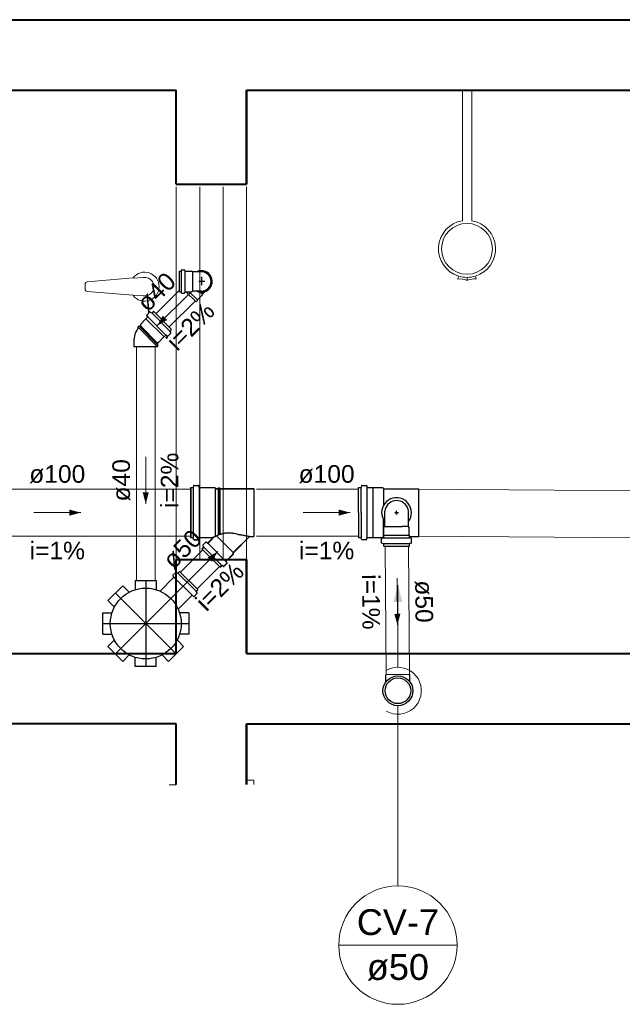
# Model space of a CAD drawing. Header units: millimetres. Extents: x 26 to 1362, y 24 to 358.
# Tile 225 of 256: x 1125.32 to 1130.46, y 300.19 to 308.58. Entities that reach past the tile are written whole.
import ezdxf
from ezdxf.lldxf.tags import DXFTag

# ---------------------------------------------------------------- set-up
doc = ezdxf.new("R2010")
doc.units = ezdxf.units.MM
doc.linetypes.add('HIDDEN2', pattern=[4.7625, 3.175, -1.5875])
for name, color, linetype, lineweight in [('CV-Condutos', 1, 'Continuous', 5), ('CV-Indicação coluna', 5, 'Continuous', 5), ('CV-Sentido conduto', 9, 'Continuous', 5), ('CV-Textos conduto', 7, 'Continuous', 5), ('MB_ALVENARIA', 7, 'Continuous', 40), ('MB_ESQUADRIA', 7, 'Continuous', 5), ('MB_MOBILIÁRIO', 8, 'Continuous', 13), ('TQ-Condutos', 3, 'Continuous', 5), ('TQ-Sentido conduto', 9, 'Continuous', 5), ('TQ-Textos conduto', 7, 'Continuous', 5)]:
    doc.layers.add(name, color=color, linetype=linetype, lineweight=lineweight)
doc.layers.add('Simbolos', color=5, linetype='Continuous')
doc.layers.add('Simbolos_int', color=2, linetype='Continuous')
doc.styles.add('arial', font='arial.ttf')
tags = doc.linetypes.add('DASHDOT', pattern=[1, 0.5, -0.25, 0, -0.25]).pattern_tags.tags
tags[10:11] = [DXFTag(74, 4), DXFTag(75, 0), DXFTag(340, '0'), DXFTag(46, 1.0), DXFTag(50, 0.0), DXFTag(44, 0.0), DXFTag(45, 0.0)]
tags[8:9] = [DXFTag(74, 4), DXFTag(75, 0), DXFTag(340, '0'), DXFTag(46, 1.0), DXFTag(50, 0.0), DXFTag(44, 0.0), DXFTag(45, 0.0)]
tags[6:7] = [DXFTag(74, 4), DXFTag(75, 0), DXFTag(340, '0'), DXFTag(46, 1.0), DXFTag(50, 0.0), DXFTag(44, 0.0), DXFTag(45, 0.0)]
tags[4:5] = [DXFTag(74, 4), DXFTag(75, 0), DXFTag(340, '0'), DXFTag(46, 1.0), DXFTag(50, 0.0), DXFTag(44, 0.0), DXFTag(45, 0.0)]

msp = doc.modelspace()

# ---------------------------------------------------------------- hatches: boundary and pattern name
at = {"layer": 'CV-Condutos', "linetype": 'Continuous'}
msp.add_hatch(color=256, dxfattribs=at).paths.add_polyline_path([(1128.5458, 303.7599), (1128.507, 303.615), (1128.5846, 303.615)])
at = {"layer": 'CV-Sentido conduto', "linetype": 'Continuous'}
msp.add_hatch(color=256, dxfattribs=at).paths.add_polyline_path([(1128.5416, 303.4188), (1128.5668, 303.5156), (1128.515, 303.5152)])
at = {"layer": 'TQ-Sentido conduto', "linetype": 'Continuous'}
for points in [[(1126.4926, 305.9689), (1126.5792, 306.0189), (1126.5426, 306.0555)], [(1126.3968, 304.4529), (1126.4227, 304.5495), (1126.3709, 304.5495)], [(1125.8428, 304.3777), (1125.7462, 304.4036), (1125.7462, 304.3519)], [(1128.1381, 304.3777), (1128.0416, 304.4036), (1128.0416, 304.3519)], [(1127.0108, 304.0466), (1126.9242, 303.9966), (1126.9608, 303.96)]]:
    msp.add_hatch(color=256, dxfattribs=at).paths.add_polyline_path(points)

# ---------------------------------------------------------------- linework, layer by layer
for p, q in [((1128.2108, 304.3784), (1128.2108, 304.5915)), ((1128.2317, 304.3784), (1128.2317, 304.5915)), ((1128.2825, 304.1629), (1128.2825, 304.5915)), ((1128.3355, 304.1663), (1128.3355, 304.5905)), ((1128.4233, 304.5817), (1128.4233, 304.4396)), ((1128.7228, 304.1753), (1128.7228, 304.5817)), ((1128.2108, 304.3784), (1128.2108, 304.1653)), ((1128.2317, 304.3784), (1128.2317, 304.1653)), ((1128.433, 304.2595), (1128.433, 304.3905)), ((1128.5184, 304.3777), (1128.5504, 304.3777)), ((1128.5344, 304.3617), (1128.5344, 304.3937)), ((1128.5344, 304.3777), (1128.5344, 304.3617)), ((1128.6358, 304.2595), (1128.6358, 304.3905)), ((1128.4233, 304.1751), (1128.4233, 304.3159)), ((1128.4258, 304.2523), (1128.433, 304.2595)), ((1128.4258, 304.1851), (1128.4258, 304.2523)), ((1128.433, 304.2595), (1128.5813, 304.2595)), ((1128.6358, 304.2595), (1128.5813, 304.2595)), ((1128.643, 304.2523), (1128.6358, 304.2595)), ((1128.643, 304.1851), (1128.643, 304.2523)), ((1128.4071, 304.1217), (1128.4072, 304.1567)), ((1128.4108, 304.1607), (1128.4213, 304.1616)), ((1128.425, 304.1656), (1128.425, 304.1843)), ((1128.425, 304.1619), (1128.6438, 304.1619)), ((1128.4258, 304.1851), (1128.643, 304.1851)), ((1128.6438, 304.1656), (1128.6438, 304.1843)), ((1128.6579, 304.1607), (1128.6474, 304.1616)), ((1128.6616, 304.1217), (1128.6616, 304.1567)), ((1128.4101, 304.1178), (1128.422, 304.1146)), ((1128.425, 304.1138), (1128.6438, 304.1138)), ((1128.425, 304.0933), (1128.425, 304.1107)), ((1128.425, 304.0933), (1128.6437, 304.0933)), ((1128.6437, 304.0933), (1128.6438, 304.1107)), ((1128.6586, 304.1178), (1128.6467, 304.1146))]:
    msp.add_line(p, q)
for points in [[(1128.6358, 304.3009), (1128.647, 304.3186), (1128.6551, 304.3378), (1128.6601, 304.3581), (1128.6616, 304.3789), (1128.6597, 304.3997), (1128.6544, 304.4199), (1128.6459, 304.439), (1128.6343, 304.4564), (1128.6201, 304.4717), (1128.6036, 304.4845), (1128.5852, 304.4944), (1128.5654, 304.5011), (1128.5448, 304.5045), (1128.5239, 304.5045), (1128.5033, 304.5011), (1128.4836, 304.4944), (1128.4652, 304.4845), (1128.4486, 304.4717), (1128.4344, 304.4564), (1128.4229, 304.439), (1128.4144, 304.4199), (1128.4091, 304.3997), (1128.4072, 304.3789), (1128.4087, 304.3581), (1128.4136, 304.3378), (1128.4218, 304.3186), (1128.433, 304.3009)], [(1128.6358, 304.3905), (1128.6324, 304.4066), (1128.6266, 304.4219), (1128.6183, 304.436), (1128.6079, 304.4487), (1128.5956, 304.4596), (1128.5817, 304.4683), (1128.5667, 304.4747), (1128.5507, 304.4786), (1128.5344, 304.4799), (1128.518, 304.4786), (1128.5021, 304.4747), (1128.487, 304.4683), (1128.4731, 304.4596), (1128.4608, 304.4487), (1128.4504, 304.436), (1128.4422, 304.4219), (1128.4363, 304.4066), (1128.433, 304.3905)], [(1128.4108, 304.1607), (1128.4102, 304.1606), (1128.4096, 304.1604), (1128.409, 304.1601), (1128.4085, 304.1597), (1128.408, 304.1592), (1128.4077, 304.1586), (1128.4074, 304.158), (1128.4072, 304.1574), (1128.4072, 304.1567)], [(1128.4072, 304.1217), (1128.4072, 304.1211), (1128.4074, 304.1205), (1128.4076, 304.12), (1128.4078, 304.1195), (1128.4082, 304.119), (1128.4086, 304.1186), (1128.4091, 304.1183), (1128.4096, 304.118), (1128.4101, 304.1178)], [(1128.4213, 304.1616), (1128.422, 304.1618), (1128.4226, 304.162), (1128.4232, 304.1623), (1128.4237, 304.1627), (1128.4241, 304.1632), (1128.4245, 304.1637), (1128.4248, 304.1643), (1128.4249, 304.165), (1128.425, 304.1656)], [(1128.6438, 304.1656), (1128.6438, 304.165), (1128.644, 304.1643), (1128.6443, 304.1637), (1128.6446, 304.1632), (1128.6451, 304.1627), (1128.6456, 304.1623), (1128.6462, 304.162), (1128.6468, 304.1618), (1128.6474, 304.1616)], [(1128.6616, 304.1567), (1128.6615, 304.1574), (1128.6614, 304.158), (1128.6611, 304.1586), (1128.6607, 304.1592), (1128.6603, 304.1597), (1128.6598, 304.1601), (1128.6592, 304.1604), (1128.6586, 304.1606), (1128.6579, 304.1607)], [(1128.6586, 304.1178), (1128.6592, 304.118), (1128.6597, 304.1183), (1128.6602, 304.1186), (1128.6606, 304.119), (1128.6609, 304.1195), (1128.6612, 304.12), (1128.6614, 304.1205), (1128.6615, 304.1211), (1128.6616, 304.1217)], [(1128.425, 304.1107), (1128.4249, 304.1113), (1128.4248, 304.1119), (1128.4246, 304.1124), (1128.4243, 304.1129), (1128.424, 304.1134), (1128.4236, 304.1138), (1128.4231, 304.1142), (1128.4226, 304.1144), (1128.422, 304.1146)], [(1128.6467, 304.1146), (1128.6462, 304.1144), (1128.6457, 304.1142), (1128.6452, 304.1138), (1128.6448, 304.1134), (1128.6444, 304.1129), (1128.6442, 304.1124), (1128.644, 304.1119), (1128.6438, 304.1113), (1128.6438, 304.1107)]]:
    msp.add_lwpolyline(points)
at = {"layer": 'CV-Condutos'}
for p, q in [((1128.4365, 304.0933), (1128.4448, 302.9963)), ((1128.6365, 304.0933), (1128.6448, 302.9978))]:
    msp.add_line(p, q, dxfattribs=at)
for points in [[(1128.5458, 303.0599), (1128.5458, 303.7599)], [(1128.4458, 302.6867), (1128.4738, 302.6733), (1128.5035, 302.6644), (1128.5342, 302.6602), (1128.5652, 302.6608), (1128.5957, 302.6662), (1128.625, 302.6762), (1128.6525, 302.6907), (1128.6773, 302.7092), (1128.699, 302.7313), (1128.717, 302.7565), (1128.731, 302.7842), (1128.7404, 302.8138), (1128.7452, 302.8444), (1128.7452, 302.8754), (1128.7404, 302.906), (1128.731, 302.9355), (1128.717, 302.9632), (1128.699, 302.9884), (1128.6773, 303.0106), (1128.6525, 303.0291), (1128.625, 303.0435), (1128.5957, 303.0536), (1128.5652, 303.0589), (1128.5342, 303.0595), (1128.5035, 303.0553), (1128.4738, 303.0465), (1128.4458, 303.0331)]]:
    msp.add_lwpolyline(points, dxfattribs=at)
at = {"layer": 'CV-Indicação coluna'}
for p, q in [((1128.5458, 301.1973), (1128.5458, 302.7327)), ((1128.0413, 300.6928), (1129.0503, 300.6928))]:
    msp.add_line(p, q, dxfattribs=at)
msp.add_circle((1128.5458, 300.6928), 0.5045, dxfattribs=at)
at = {"layer": 'CV-Sentido conduto'}
msp.add_lwpolyline([(1128.5386, 303.8188), (1128.5416, 303.4188)], dxfattribs=at)
at = {"layer": 'MB_ALVENARIA'}
for p, q in [((1126.6566, 302.0611), (1126.6566, 302.5777)), ((1127.2566, 302.0611), (1127.2566, 302.5777)), ((1127.2566, 302.5777), (1127.2566, 302.0611))]:
    msp.add_line(p, q, dxfattribs=at)
for points in [[(1121.2566, 308.5777), (1138.8566, 308.5777)], [(1121.2566, 307.9777), (1126.6566, 307.9777)], [(1126.6566, 307.1777), (1126.6566, 307.9777), (1126.6566, 307.9777)], [(1127.2566, 307.1777), (1127.2566, 307.9777)], [(1127.2566, 307.9777), (1138.8566, 307.9777)], [(1127.2566, 307.9777), (1127.2566, 307.1777)], [(1126.6566, 307.1777), (1127.2566, 307.1777)], [(1126.6566, 303.1777), (1126.6566, 303.9777)], [(1126.6566, 303.9777), (1127.2566, 303.9777)], [(1127.2566, 303.1777), (1127.2566, 303.9777)], [(1127.2566, 303.9777), (1127.2566, 303.1777)], [(1121.2566, 303.1777), (1126.6566, 303.1777)], [(1127.2566, 303.1777), (1135.6566, 303.1777)], [(1126.6566, 302.5777), (1120.6566, 302.5777)], [(1127.2566, 302.5777), (1135.6566, 302.5777)]]:
    msp.add_lwpolyline(points, dxfattribs=at)
at = {"layer": 'MB_ESQUADRIA'}
for p, q in [((1126.5966, 302.0577), (1126.6566, 302.0577)), ((1126.5966, 302.0577), (1126.6566, 302.0577)), ((1127.2565, 302.0611), (1127.2565, 302.0975)), ((1127.2565, 302.0975), (1127.3165, 302.0975)), ((1127.2565, 302.0611), (1127.2565, 302.0975)), ((1127.2565, 302.0975), (1127.3165, 302.0975)), ((1127.3165, 302.0975), (1127.3165, 302.0611)), ((1127.3165, 302.0975), (1127.3165, 302.0611))]:
    msp.add_line(p, q, dxfattribs=at)
at = {"layer": 'MB_ESQUADRIA', "linetype": 'HIDDEN2'}
for points in [[(1126.6566, 303.9777), (1126.6566, 307.1777)], [(1126.8566, 303.9777), (1126.8566, 307.1777)], [(1127.0566, 303.9777), (1127.0566, 307.1777)], [(1127.2566, 303.9777), (1127.2566, 307.1777)]]:
    msp.add_lwpolyline(points, dxfattribs=at)
at = {"layer": 'MB_MOBILIÁRIO'}
for p, q in [((1129.0948, 306.8652), (1129.0948, 307.9777)), ((1129.1748, 307.9777), (1129.0948, 307.9777)), ((1129.1748, 306.8652), (1129.1748, 307.9777)), ((1129.055, 306.3707), (1129.0621, 306.3934)), ((1129.2058, 306.3929), (1129.2126, 306.3709)), ((1125.8798, 306.3239), (1125.8798, 306.282)), ((1126.2888, 306.3776), (1125.8982, 306.3438)), ((1126.3751, 306.3809), (1126.29, 306.3743)), ((1129.1348, 306.3563), (1129.1348, 306.3823)), ((1129.1348, 306.3563), (1129.1348, 306.3823)), ((1126.2898, 306.2316), (1125.8982, 306.2621)), ((1126.3751, 306.225), (1126.2898, 306.2316))]:
    msp.add_line(p, q, dxfattribs=at)
msp.add_circle((1129.1348, 306.6254), 0.2165, dxfattribs=at)
for centre, radius, start, end in [((1129.1348, 306.6254), 0.2431, 99.46873, 252.61204), ((1129.1348, 306.6254), 0.2431, 286.9908, 80.53127), ((1126.3873, 306.303), 0.1236, 217.13786, 142.86214), ((1129.1348, 306.6254), 0.2431, 252.61204, 286.9908), ((1125.8998, 306.3239), 0.02, 94.44626, 180), ((1126.3873, 306.3029), 0.0789, 261.10748, 98.89252), ((1129.0569, 306.3701), 0.00194, 162.61204, 276.02132), ((1129.0733, 306.214), 0.155, 66.64666, 96.02132), ((1129.1962, 306.214), 0.155, 84.71051, 113.35334), ((1129.2107, 306.3703), 0.00194, 264.71051, 16.9908), ((1125.8998, 306.282), 0.02, 180, 265.55374)]:
    msp.add_arc(centre, radius, start, end, dxfattribs=at)
at = {"layer": 'Simbolos'}
for p, q in [((1126.6831, 306.2593), (1126.6831, 306.4357)), ((1126.6831, 306.4357), (1126.6956, 306.4357)), ((1126.7011, 306.4447), (1126.6994, 306.4386)), ((1126.7049, 306.4477), (1126.724, 306.4477)), ((1126.728, 306.444), (1126.7285, 306.4393)), ((1126.7324, 306.4357), (1126.7891, 306.4357)), ((1126.7891, 306.4357), (1126.7949, 306.4299)), ((1126.8321, 306.4299), (1126.7949, 306.4299)), ((1126.8712, 306.4299), (1126.8321, 306.4299)), ((1126.6831, 306.2593), (1126.6956, 306.2593)), ((1126.7011, 306.2502), (1126.6994, 306.2563)), ((1126.7049, 306.2473), (1126.724, 306.2473)), ((1126.728, 306.2509), (1126.7285, 306.2556)), ((1126.7324, 306.2593), (1126.7891, 306.2593)), ((1126.8253, 306.1727), (1126.7387, 306.2593)), ((1126.7891, 306.2593), (1126.7949, 306.2651)), ((1126.8321, 306.2651), (1126.7949, 306.2651)), ((1126.8712, 306.2651), (1126.8321, 306.2651)), ((1126.8366, 306.1896), (1126.8791, 306.2321)), ((1126.9018, 306.2615), (1126.8791, 306.239)), ((1126.8791, 306.2321), (1126.8791, 306.239)), ((1126.8253, 306.1727), (1126.8366, 306.184)), ((1126.8366, 306.184), (1126.8366, 306.1896)), ((1126.4049, 306.056), (1126.4117, 306.0479)), ((1126.4299, 306.0861), (1126.4052, 306.0614)), ((1126.4348, 306.0868), (1126.4454, 306.0806)), ((1126.4626, 306.0936), (1126.4502, 306.0813)), ((1126.4626, 306.0936), (1126.6173, 305.9389)), ((1126.3387, 305.9669), (1126.3304, 305.9586)), ((1126.3433, 305.9631), (1126.3387, 305.9669)), ((1126.3507, 305.9704), (1126.3433, 305.9631)), ((1126.3982, 306.0281), (1126.3507, 305.9806)), ((1126.3507, 305.9806), (1126.3507, 305.9704)), ((1126.4114, 306.0425), (1126.3982, 306.0292)), ((1126.3982, 306.0292), (1126.3982, 306.0281)), ((1126.3343, 305.954), (1126.3304, 305.9586)), ((1126.5662, 305.8878), (1126.5529, 305.8745)), ((1126.5796, 305.8812), (1126.5716, 305.888)), ((1126.6098, 305.9063), (1126.585, 305.8815)), ((1126.6105, 305.9111), (1126.6043, 305.9217)), ((1126.6173, 305.9389), (1126.605, 305.9266)), ((1126.2954, 305.8406), (1126.2954, 305.7907)), ((1126.4982, 305.823), (1126.4982, 305.7907)), ((1126.5043, 305.827), (1126.5022, 305.827)), ((1126.5518, 305.8745), (1126.5043, 305.827)), ((1126.5529, 305.8745), (1126.5518, 305.8745)), ((1126.7789, 304.5917), (1126.7967, 304.5917)), ((1126.7789, 304.5917), (1126.7789, 304.1657)), ((1126.7799, 304.5907), (1126.7977, 304.5907)), ((1126.7799, 304.5907), (1126.7799, 304.1647)), ((1126.8037, 304.6064), (1126.8006, 304.5947)), ((1126.8047, 304.6054), (1126.8016, 304.5937)), ((1126.8076, 304.6093), (1126.8454, 304.6093)), ((1126.8086, 304.6083), (1126.8464, 304.6083)), ((1126.8494, 304.6057), (1126.8503, 304.5954)), ((1126.8504, 304.6047), (1126.8513, 304.5944)), ((1126.8542, 304.5917), (1126.9816, 304.5917)), ((1126.8552, 304.5907), (1126.9826, 304.5907)), ((1126.9816, 304.5917), (1126.9914, 304.5819)), ((1126.9826, 304.5907), (1126.9924, 304.5809)), ((1126.9914, 304.5819), (1127.0162, 304.5819)), ((1126.9924, 304.5809), (1127.0172, 304.5809)), ((1127.0162, 304.5819), (1127.0167, 304.5879)), ((1127.0167, 304.5879), (1127.0284, 304.5879)), ((1127.0172, 304.5809), (1127.0177, 304.5869)), ((1127.0177, 304.5869), (1127.0294, 304.5869)), ((1127.029, 304.5819), (1127.0284, 304.5879)), ((1127.029, 304.5819), (1127.3169, 304.5819)), ((1127.03, 304.5809), (1127.0294, 304.5869)), ((1127.03, 304.5809), (1127.3179, 304.5809)), ((1127.3169, 304.5819), (1127.3169, 304.1755)), ((1127.3179, 304.5809), (1127.3179, 304.1745)), ((1128.2108, 304.5915), (1128.2286, 304.5915)), ((1128.2356, 304.6062), (1128.2325, 304.5945)), ((1128.2395, 304.6091), (1128.2773, 304.6091)), ((1128.2813, 304.6055), (1128.2822, 304.5952)), ((1128.2861, 304.5915), (1128.3345, 304.5915)), ((1128.3345, 304.5915), (1128.3355, 304.5905)), ((1128.3355, 304.5905), (1128.4145, 304.5905)), ((1128.4145, 304.5905), (1128.4233, 304.5817)), ((1128.4233, 304.5817), (1128.7228, 304.5817)), ((1126.7789, 304.1657), (1126.7967, 304.1657)), ((1126.7799, 304.1647), (1126.7977, 304.1647)), ((1126.8037, 304.1511), (1126.8006, 304.1628)), ((1126.8047, 304.1501), (1126.8016, 304.1618)), ((1126.8076, 304.1481), (1126.8454, 304.1481)), ((1126.8086, 304.1471), (1126.8464, 304.1471)), ((1126.8494, 304.1518), (1126.8503, 304.1621)), ((1126.8504, 304.1508), (1126.8513, 304.1611)), ((1126.8542, 304.1657), (1126.9636, 304.1657)), ((1126.8552, 304.1647), (1126.9646, 304.1647)), ((1126.8835, 304.1012), (1126.9083, 304.126)), ((1126.8845, 304.1002), (1126.9093, 304.125)), ((1126.9137, 304.1262), (1126.9218, 304.1195)), ((1126.9147, 304.1252), (1126.9228, 304.1185)), ((1126.9272, 304.1197), (1126.9664, 304.1589)), ((1126.9282, 304.1187), (1126.9674, 304.1579)), ((1127.1426, 304.0371), (1127.2811, 304.1755)), ((1127.1436, 304.0361), (1127.2821, 304.1745)), ((1127.2811, 304.1755), (1127.3169, 304.1755)), ((1127.2821, 304.1745), (1127.3179, 304.1745)), ((1128.2108, 304.1653), (1128.2286, 304.1653)), ((1128.2356, 304.1506), (1128.2325, 304.1623)), ((1128.2395, 304.1477), (1128.2773, 304.1477)), ((1128.2813, 304.1513), (1128.2822, 304.1616)), ((1128.2861, 304.1653), (1128.3345, 304.1653)), ((1128.3345, 304.1653), (1128.3355, 304.1663)), ((1128.3355, 304.1663), (1128.4145, 304.1663)), ((1128.4145, 304.1663), (1128.4233, 304.1751)), ((1128.4233, 304.1753), (1128.425, 304.1753)), ((1128.6438, 304.1753), (1128.7228, 304.1753)), ((1126.8761, 304.0686), (1126.8884, 304.0809)), ((1126.8761, 304.0686), (1127.0308, 303.9139)), ((1126.8771, 304.0676), (1126.8894, 304.0799)), ((1126.8771, 304.0676), (1127.0318, 303.9129)), ((1126.8829, 304.0964), (1126.889, 304.0857)), ((1126.8839, 304.0954), (1126.89, 304.0847)), ((1127.1426, 304.0257), (1127.1426, 304.0371)), ((1127.1436, 304.0247), (1127.1436, 304.0361)), ((1127.0884, 303.9515), (1127.0816, 303.9596)), ((1127.0819, 303.965), (1127.1426, 304.0257)), ((1127.0894, 303.9505), (1127.0826, 303.9586)), ((1127.0829, 303.964), (1127.1436, 304.0247)), ((1126.6531, 303.8688), (1126.6283, 303.844)), ((1126.6579, 303.8695), (1126.6686, 303.8633)), ((1126.6857, 303.8763), (1126.6734, 303.864)), ((1126.6857, 303.8763), (1126.8404, 303.7215)), ((1127.0308, 303.9139), (1127.0431, 303.9262)), ((1127.0318, 303.9129), (1127.0441, 303.9252)), ((1127.0586, 303.9207), (1127.0479, 303.9268)), ((1127.0596, 303.9197), (1127.0489, 303.9258)), ((1127.0634, 303.9213), (1127.0882, 303.9461)), ((1127.0644, 303.9203), (1127.0892, 303.9451)), ((1126.3068, 303.7986), (1126.3068, 303.7209)), ((1126.3068, 303.7986), (1126.4868, 303.7986)), ((1126.4868, 303.7986), (1126.4868, 303.7209)), ((1126.6346, 303.8252), (1126.5185, 303.709)), ((1126.6281, 303.8386), (1126.6349, 303.8306)), ((1126.0743, 303.6278), (1126.2016, 303.7551)), ((1126.2016, 303.7551), (1126.2566, 303.7001)), ((1126.8336, 303.6938), (1126.8275, 303.7044)), ((1126.8404, 303.7215), (1126.8281, 303.7092)), ((1126.0743, 303.6278), (1126.1293, 303.5728)), ((1126.7893, 303.6704), (1126.6732, 303.5543)), ((1126.8028, 303.6639), (1126.7947, 303.6707)), ((1126.833, 303.6889), (1126.8082, 303.6642)), ((1126.0308, 303.5226), (1126.1085, 303.5226)), ((1126.0308, 303.3426), (1126.0308, 303.5226)), ((1126.7628, 303.5226), (1126.6851, 303.5226)), ((1126.7628, 303.5226), (1126.7628, 303.3426)), ((1126.0308, 303.3426), (1126.1085, 303.3426)), ((1126.0743, 303.2375), (1126.1293, 303.2924)), ((1126.7192, 303.2375), (1126.6643, 303.2924)), ((1126.7628, 303.3426), (1126.6851, 303.3426)), ((1126.2016, 303.1102), (1126.0743, 303.2375)), ((1126.7192, 303.2375), (1126.592, 303.1102)), ((1126.2016, 303.1102), (1126.2566, 303.1651)), ((1126.3068, 303.0666), (1126.3068, 303.1444)), ((1126.4868, 303.0666), (1126.4868, 303.1444)), ((1126.592, 303.1102), (1126.537, 303.1651)), ((1126.4868, 303.0666), (1126.3068, 303.0666)), ((1128.4438, 302.9359), (1128.4434, 302.9963)), ((1128.6466, 302.9374), (1128.6462, 302.9978))]:
    msp.add_line(p, q, dxfattribs=at)
for points in [[(1126.6956, 306.4357), (1126.6961, 306.4357), (1126.6967, 306.4358), (1126.6973, 306.4361), (1126.6978, 306.4363), (1126.6982, 306.4367), (1126.6986, 306.4371), (1126.699, 306.4376), (1126.6992, 306.4381), (1126.6994, 306.4386)], [(1126.7049, 306.4477), (1126.7043, 306.4476), (1126.7038, 306.4475), (1126.7032, 306.4473), (1126.7027, 306.447), (1126.7023, 306.4467), (1126.7019, 306.4462), (1126.7015, 306.4458), (1126.7013, 306.4453), (1126.7011, 306.4447)], [(1126.728, 306.444), (1126.7279, 306.4447), (1126.7277, 306.4453), (1126.7274, 306.4459), (1126.727, 306.4464), (1126.7265, 306.4468), (1126.7259, 306.4472), (1126.7253, 306.4475), (1126.7247, 306.4476), (1126.724, 306.4477)], [(1126.7284, 306.4393), (1126.7285, 306.4387), (1126.7287, 306.4381), (1126.7291, 306.4375), (1126.7295, 306.437), (1126.7299, 306.4365), (1126.7305, 306.4362), (1126.7311, 306.4359), (1126.7317, 306.4357), (1126.7324, 306.4357)], [(1126.8712, 306.2651), (1126.8855, 306.2664), (1126.8993, 306.2701), (1126.9123, 306.2762), (1126.9241, 306.2844), (1126.9342, 306.2945), (1126.9425, 306.3063), (1126.9485, 306.3193), (1126.9523, 306.3332), (1126.9535, 306.3475), (1126.9523, 306.3618), (1126.9485, 306.3756), (1126.9425, 306.3886), (1126.9342, 306.4004), (1126.9241, 306.4106), (1126.9123, 306.4188), (1126.8993, 306.4249), (1126.8855, 306.4286), (1126.8712, 306.4298)], [(1126.6994, 306.2563), (1126.6992, 306.2569), (1126.699, 306.2574), (1126.6986, 306.2578), (1126.6982, 306.2583), (1126.6978, 306.2586), (1126.6973, 306.2589), (1126.6967, 306.2591), (1126.6961, 306.2592), (1126.6956, 306.2593)], [(1126.7011, 306.2502), (1126.7013, 306.2497), (1126.7015, 306.2492), (1126.7019, 306.2487), (1126.7023, 306.2483), (1126.7027, 306.2479), (1126.7032, 306.2477), (1126.7038, 306.2474), (1126.7043, 306.2473), (1126.7049, 306.2473)], [(1126.724, 306.2473), (1126.7247, 306.2473), (1126.7253, 306.2475), (1126.7259, 306.2478), (1126.7265, 306.2481), (1126.727, 306.2486), (1126.7274, 306.2491), (1126.7277, 306.2497), (1126.7279, 306.2503), (1126.728, 306.2509)], [(1126.7324, 306.2593), (1126.7317, 306.2592), (1126.7311, 306.2591), (1126.7305, 306.2588), (1126.7299, 306.2584), (1126.7295, 306.258), (1126.7291, 306.2575), (1126.7287, 306.2569), (1126.7285, 306.2563), (1126.7284, 306.2556)], [(1126.4052, 306.0614), (1126.4047, 306.0609), (1126.4044, 306.0603), (1126.4042, 306.0597), (1126.404, 306.059), (1126.404, 306.0584), (1126.4041, 306.0577), (1126.4043, 306.0571), (1126.4045, 306.0565), (1126.4049, 306.056)], [(1126.4114, 306.0425), (1126.4119, 306.043), (1126.4122, 306.0435), (1126.4124, 306.0442), (1126.4126, 306.0448), (1126.4126, 306.0455), (1126.4125, 306.0461), (1126.4123, 306.0467), (1126.4121, 306.0473), (1126.4117, 306.0479)], [(1126.4348, 306.0868), (1126.4342, 306.087), (1126.4337, 306.0872), (1126.4331, 306.0873), (1126.4325, 306.0873), (1126.432, 306.0872), (1126.4314, 306.0871), (1126.4309, 306.0868), (1126.4304, 306.0865), (1126.4299, 306.0861)], [(1126.4454, 306.0806), (1126.4459, 306.0804), (1126.4465, 306.0802), (1126.4471, 306.0801), (1126.4477, 306.0801), (1126.4482, 306.0802), (1126.4488, 306.0804), (1126.4493, 306.0806), (1126.4498, 306.0809), (1126.4502, 306.0813)], [(1126.3343, 305.954), (1126.3264, 305.9429), (1126.3194, 305.9314), (1126.3132, 305.9193), (1126.3079, 305.9068), (1126.3035, 305.894), (1126.3, 305.8809), (1126.2975, 305.8675), (1126.296, 305.8541), (1126.2954, 305.8405)], [(1126.5716, 305.888), (1126.571, 305.8884), (1126.5704, 305.8887), (1126.5698, 305.8888), (1126.5691, 305.8889), (1126.5685, 305.8889), (1126.5678, 305.8888), (1126.5672, 305.8885), (1126.5667, 305.8882), (1126.5662, 305.8878)], [(1126.5796, 305.8812), (1126.5802, 305.8809), (1126.5808, 305.8806), (1126.5814, 305.8804), (1126.5821, 305.8803), (1126.5827, 305.8803), (1126.5834, 305.8805), (1126.584, 305.8807), (1126.5845, 305.8811), (1126.585, 305.8815)], [(1126.605, 305.9266), (1126.6046, 305.9261), (1126.6043, 305.9256), (1126.604, 305.9251), (1126.6039, 305.9245), (1126.6038, 305.924), (1126.6038, 305.9234), (1126.6039, 305.9228), (1126.6041, 305.9223), (1126.6043, 305.9217)], [(1126.6098, 305.9063), (1126.6102, 305.9067), (1126.6105, 305.9072), (1126.6108, 305.9077), (1126.6109, 305.9083), (1126.611, 305.9089), (1126.611, 305.9094), (1126.6109, 305.91), (1126.6107, 305.9106), (1126.6105, 305.9111)], [(1126.5022, 305.827), (1126.5015, 305.827), (1126.5008, 305.8268), (1126.5002, 305.8265), (1126.4996, 305.8261), (1126.4991, 305.8256), (1126.4987, 305.825), (1126.4984, 305.8244), (1126.4983, 305.8237), (1126.4982, 305.823)], [(1126.7967, 304.5917), (1126.7973, 304.5918), (1126.7979, 304.5919), (1126.7984, 304.5921), (1126.7989, 304.5924), (1126.7994, 304.5928), (1126.7998, 304.5932), (1126.8001, 304.5936), (1126.8004, 304.5942), (1126.8006, 304.5947)], [(1126.7977, 304.5907), (1126.7983, 304.5908), (1126.7989, 304.5909), (1126.7994, 304.5911), (1126.7999, 304.5914), (1126.8004, 304.5918), (1126.8008, 304.5922), (1126.8011, 304.5926), (1126.8014, 304.5932), (1126.8016, 304.5937)], [(1126.8076, 304.6093), (1126.807, 304.6093), (1126.8064, 304.6092), (1126.8059, 304.609), (1126.8054, 304.6087), (1126.8049, 304.6083), (1126.8045, 304.6079), (1126.8041, 304.6074), (1126.8039, 304.6069), (1126.8037, 304.6064)], [(1126.8086, 304.6083), (1126.808, 304.6083), (1126.8074, 304.6082), (1126.8069, 304.608), (1126.8064, 304.6077), (1126.8059, 304.6073), (1126.8055, 304.6069), (1126.8051, 304.6064), (1126.8049, 304.6059), (1126.8047, 304.6054)], [(1126.8494, 304.6057), (1126.8493, 304.6063), (1126.849, 304.607), (1126.8487, 304.6075), (1126.8483, 304.6081), (1126.8478, 304.6085), (1126.8473, 304.6089), (1126.8467, 304.6091), (1126.846, 304.6093), (1126.8454, 304.6093)], [(1126.8504, 304.6047), (1126.8503, 304.6053), (1126.85, 304.606), (1126.8497, 304.6065), (1126.8493, 304.6071), (1126.8488, 304.6075), (1126.8483, 304.6079), (1126.8477, 304.6081), (1126.847, 304.6083), (1126.8464, 304.6083)], [(1126.8502, 304.5954), (1126.8504, 304.5947), (1126.8506, 304.5941), (1126.8509, 304.5935), (1126.8513, 304.593), (1126.8518, 304.5926), (1126.8523, 304.5922), (1126.8529, 304.592), (1126.8536, 304.5918), (1126.8542, 304.5917)], [(1126.8512, 304.5944), (1126.8514, 304.5937), (1126.8516, 304.5931), (1126.8519, 304.5925), (1126.8523, 304.592), (1126.8528, 304.5916), (1126.8533, 304.5912), (1126.8539, 304.591), (1126.8546, 304.5908), (1126.8552, 304.5907)], [(1128.2286, 304.5915), (1128.2292, 304.5916), (1128.2298, 304.5917), (1128.2303, 304.5919), (1128.2308, 304.5922), (1128.2313, 304.5926), (1128.2317, 304.593), (1128.232, 304.5934), (1128.2323, 304.594), (1128.2325, 304.5945)], [(1128.2395, 304.6091), (1128.2389, 304.6091), (1128.2383, 304.609), (1128.2378, 304.6088), (1128.2373, 304.6085), (1128.2368, 304.6081), (1128.2364, 304.6077), (1128.2361, 304.6072), (1128.2358, 304.6067), (1128.2356, 304.6062)], [(1128.2812, 304.6055), (1128.2811, 304.6061), (1128.2809, 304.6068), (1128.2806, 304.6073), (1128.2802, 304.6079), (1128.2797, 304.6083), (1128.2792, 304.6087), (1128.2786, 304.6089), (1128.2779, 304.6091), (1128.2773, 304.6091)], [(1128.2822, 304.5952), (1128.2823, 304.5945), (1128.2825, 304.5939), (1128.2828, 304.5933), (1128.2832, 304.5928), (1128.2837, 304.5924), (1128.2842, 304.592), (1128.2848, 304.5918), (1128.2855, 304.5916), (1128.2861, 304.5915)], [(1126.8006, 304.1628), (1126.8004, 304.1633), (1126.8001, 304.1638), (1126.7998, 304.1643), (1126.7994, 304.1647), (1126.7989, 304.1651), (1126.7984, 304.1654), (1126.7979, 304.1656), (1126.7973, 304.1657), (1126.7967, 304.1657)], [(1126.8016, 304.1618), (1126.8014, 304.1623), (1126.8011, 304.1628), (1126.8008, 304.1633), (1126.8004, 304.1637), (1126.7999, 304.1641), (1126.7994, 304.1644), (1126.7989, 304.1646), (1126.7983, 304.1647), (1126.7977, 304.1647)], [(1126.8037, 304.1511), (1126.8039, 304.1506), (1126.8041, 304.15), (1126.8045, 304.1496), (1126.8049, 304.1492), (1126.8054, 304.1488), (1126.8059, 304.1485), (1126.8064, 304.1483), (1126.807, 304.1482), (1126.8076, 304.1481)], [(1126.8047, 304.1501), (1126.8049, 304.1496), (1126.8051, 304.149), (1126.8055, 304.1486), (1126.8059, 304.1482), (1126.8064, 304.1478), (1126.8069, 304.1475), (1126.8074, 304.1473), (1126.808, 304.1472), (1126.8086, 304.1471)], [(1126.8454, 304.1481), (1126.846, 304.1482), (1126.8467, 304.1484), (1126.8473, 304.1486), (1126.8478, 304.149), (1126.8483, 304.1494), (1126.8487, 304.1499), (1126.849, 304.1505), (1126.8493, 304.1511), (1126.8494, 304.1518)], [(1126.8464, 304.1471), (1126.847, 304.1472), (1126.8477, 304.1474), (1126.8483, 304.1476), (1126.8488, 304.148), (1126.8493, 304.1484), (1126.8497, 304.1489), (1126.85, 304.1495), (1126.8503, 304.1501), (1126.8504, 304.1508)], [(1126.8542, 304.1657), (1126.8536, 304.1657), (1126.8529, 304.1655), (1126.8523, 304.1653), (1126.8518, 304.1649), (1126.8513, 304.1645), (1126.8509, 304.1639), (1126.8506, 304.1634), (1126.8504, 304.1627), (1126.8502, 304.1621)], [(1126.8552, 304.1647), (1126.8546, 304.1647), (1126.8539, 304.1645), (1126.8533, 304.1643), (1126.8528, 304.1639), (1126.8523, 304.1635), (1126.8519, 304.1629), (1126.8516, 304.1624), (1126.8514, 304.1617), (1126.8512, 304.1611)], [(1126.9137, 304.1263), (1126.9131, 304.1266), (1126.9126, 304.1269), (1126.9119, 304.1271), (1126.9113, 304.1272), (1126.9106, 304.1272), (1126.91, 304.127), (1126.9094, 304.1268), (1126.9088, 304.1264), (1126.9083, 304.126)], [(1126.9147, 304.1253), (1126.9141, 304.1256), (1126.9136, 304.1259), (1126.9129, 304.1261), (1126.9123, 304.1262), (1126.9116, 304.1262), (1126.911, 304.126), (1126.9104, 304.1258), (1126.9098, 304.1254), (1126.9093, 304.125)], [(1126.9218, 304.1195), (1126.9223, 304.1191), (1126.9229, 304.1188), (1126.9235, 304.1186), (1126.9242, 304.1185), (1126.9249, 304.1186), (1126.9255, 304.1187), (1126.9261, 304.119), (1126.9267, 304.1193), (1126.9272, 304.1197)], [(1126.9228, 304.1185), (1126.9233, 304.1181), (1126.9239, 304.1178), (1126.9245, 304.1176), (1126.9252, 304.1175), (1126.9259, 304.1176), (1126.9265, 304.1177), (1126.9271, 304.118), (1126.9277, 304.1183), (1126.9282, 304.1187)], [(1126.9664, 304.1589), (1126.9667, 304.1593), (1126.967, 304.1597), (1126.9672, 304.1602), (1126.9674, 304.1607), (1126.9675, 304.1612), (1126.9676, 304.1617), (1126.9675, 304.1623), (1126.9674, 304.1628), (1126.9672, 304.1633), (1126.967, 304.1637), (1126.9667, 304.1642), (1126.9664, 304.1646), (1126.966, 304.1649), (1126.9656, 304.1652), (1126.9651, 304.1654), (1126.9646, 304.1656), (1126.9641, 304.1657), (1126.9636, 304.1657)], [(1126.9674, 304.1579), (1126.9677, 304.1583), (1126.968, 304.1587), (1126.9682, 304.1592), (1126.9684, 304.1597), (1126.9685, 304.1602), (1126.9686, 304.1607), (1126.9685, 304.1613), (1126.9684, 304.1618), (1126.9682, 304.1623), (1126.968, 304.1627), (1126.9677, 304.1632), (1126.9674, 304.1636), (1126.967, 304.1639), (1126.9666, 304.1642), (1126.9661, 304.1644), (1126.9656, 304.1646), (1126.9651, 304.1647), (1126.9646, 304.1647)], [(1127.2811, 304.1755), (1127.2807, 304.1755), (1127.2803, 304.1755), (1127.2798, 304.1753), (1127.2794, 304.1752), (1127.2791, 304.175), (1127.2787, 304.1747), (1127.2784, 304.1745), (1127.2781, 304.1741), (1127.2778, 304.1738)], [(1127.2821, 304.1745), (1127.2817, 304.1745), (1127.2813, 304.1745), (1127.2808, 304.1743), (1127.2804, 304.1742), (1127.2801, 304.174), (1127.2797, 304.1737), (1127.2794, 304.1735), (1127.2791, 304.1731), (1127.2788, 304.1728)], [(1128.2325, 304.1623), (1128.2323, 304.1629), (1128.232, 304.1634), (1128.2317, 304.1638), (1128.2313, 304.1643), (1128.2308, 304.1646), (1128.2303, 304.1649), (1128.2298, 304.1651), (1128.2292, 304.1652), (1128.2286, 304.1653)], [(1128.2356, 304.1506), (1128.2358, 304.1501), (1128.2361, 304.1496), (1128.2364, 304.1491), (1128.2368, 304.1487), (1128.2373, 304.1483), (1128.2378, 304.148), (1128.2383, 304.1478), (1128.2389, 304.1477), (1128.2395, 304.1477)], [(1128.2773, 304.1477), (1128.2779, 304.1477), (1128.2786, 304.1479), (1128.2792, 304.1481), (1128.2797, 304.1485), (1128.2802, 304.1489), (1128.2806, 304.1495), (1128.2809, 304.15), (1128.2811, 304.1507), (1128.2812, 304.1513)], [(1128.2861, 304.1653), (1128.2855, 304.1652), (1128.2848, 304.1651), (1128.2842, 304.1648), (1128.2837, 304.1644), (1128.2832, 304.164), (1128.2828, 304.1635), (1128.2825, 304.1629), (1128.2823, 304.1623), (1128.2822, 304.1616)], [(1126.8835, 304.1012), (1126.8831, 304.1008), (1126.8828, 304.1003), (1126.8826, 304.0998), (1126.8824, 304.0992), (1126.8823, 304.0986), (1126.8823, 304.098), (1126.8824, 304.0975), (1126.8826, 304.0969), (1126.8828, 304.0964)], [(1126.8845, 304.1002), (1126.8841, 304.0998), (1126.8838, 304.0993), (1126.8836, 304.0988), (1126.8834, 304.0982), (1126.8833, 304.0976), (1126.8833, 304.097), (1126.8834, 304.0965), (1126.8836, 304.0959), (1126.8838, 304.0954)], [(1126.8884, 304.0809), (1126.8888, 304.0814), (1126.8891, 304.0818), (1126.8893, 304.0824), (1126.8895, 304.0829), (1126.8895, 304.0835), (1126.8895, 304.0841), (1126.8894, 304.0847), (1126.8893, 304.0852), (1126.889, 304.0857)], [(1126.8894, 304.0799), (1126.8898, 304.0804), (1126.8901, 304.0808), (1126.8903, 304.0814), (1126.8905, 304.0819), (1126.8905, 304.0825), (1126.8905, 304.0831), (1126.8904, 304.0837), (1126.8903, 304.0842), (1126.89, 304.0847)], [(1127.0819, 303.965), (1127.0815, 303.9645), (1127.0811, 303.9639), (1127.0809, 303.9633), (1127.0807, 303.9626), (1127.0807, 303.962), (1127.0808, 303.9613), (1127.081, 303.9607), (1127.0813, 303.9601), (1127.0816, 303.9596)], [(1127.0829, 303.964), (1127.0825, 303.9635), (1127.0821, 303.9629), (1127.0819, 303.9623), (1127.0817, 303.9616), (1127.0817, 303.961), (1127.0818, 303.9603), (1127.082, 303.9597), (1127.0823, 303.9591), (1127.0826, 303.9586)], [(1127.0882, 303.9461), (1127.0886, 303.9466), (1127.0889, 303.9472), (1127.0892, 303.9478), (1127.0893, 303.9484), (1127.0893, 303.9491), (1127.0893, 303.9498), (1127.0891, 303.9504), (1127.0888, 303.951), (1127.0884, 303.9515)], [(1127.0892, 303.9451), (1127.0896, 303.9456), (1127.0899, 303.9462), (1127.0902, 303.9468), (1127.0903, 303.9474), (1127.0903, 303.9481), (1127.0903, 303.9488), (1127.0901, 303.9494), (1127.0898, 303.95), (1127.0894, 303.9505)], [(1126.6579, 303.8695), (1126.6574, 303.8697), (1126.6569, 303.8699), (1126.6563, 303.87), (1126.6557, 303.87), (1126.6551, 303.8699), (1126.6546, 303.8698), (1126.654, 303.8695), (1126.6535, 303.8692), (1126.6531, 303.8688)], [(1127.0479, 303.9269), (1127.0474, 303.9271), (1127.0468, 303.9273), (1127.0463, 303.9274), (1127.0457, 303.9274), (1127.0451, 303.9273), (1127.0445, 303.9271), (1127.044, 303.9269), (1127.0435, 303.9266), (1127.0431, 303.9262)], [(1127.0489, 303.9259), (1127.0484, 303.9261), (1127.0478, 303.9263), (1127.0473, 303.9264), (1127.0467, 303.9264), (1127.0461, 303.9263), (1127.0455, 303.9261), (1127.045, 303.9259), (1127.0445, 303.9256), (1127.0441, 303.9252)], [(1127.0586, 303.9207), (1127.0591, 303.9204), (1127.0596, 303.9203), (1127.0602, 303.9202), (1127.0608, 303.9202), (1127.0614, 303.9202), (1127.0619, 303.9204), (1127.0625, 303.9206), (1127.0629, 303.9209), (1127.0634, 303.9213)], [(1127.0596, 303.9197), (1127.0601, 303.9194), (1127.0606, 303.9193), (1127.0612, 303.9192), (1127.0618, 303.9192), (1127.0624, 303.9192), (1127.0629, 303.9194), (1127.0635, 303.9196), (1127.0639, 303.9199), (1127.0644, 303.9203)], [(1126.6283, 303.844), (1126.6279, 303.8435), (1126.6276, 303.843), (1126.6273, 303.8424), (1126.6272, 303.8417), (1126.6272, 303.8411), (1126.6272, 303.8404), (1126.6274, 303.8398), (1126.6277, 303.8392), (1126.6281, 303.8386)], [(1126.6346, 303.8252), (1126.635, 303.8257), (1126.6354, 303.8262), (1126.6356, 303.8268), (1126.6357, 303.8275), (1126.6358, 303.8281), (1126.6357, 303.8288), (1126.6355, 303.8294), (1126.6352, 303.83), (1126.6348, 303.8306)], [(1126.6686, 303.8633), (1126.6691, 303.8631), (1126.6697, 303.8629), (1126.6702, 303.8628), (1126.6708, 303.8628), (1126.6714, 303.8629), (1126.6719, 303.863), (1126.6725, 303.8633), (1126.673, 303.8636), (1126.6734, 303.864)], [(1126.8281, 303.7092), (1126.8277, 303.7088), (1126.8274, 303.7083), (1126.8272, 303.7078), (1126.827, 303.7072), (1126.827, 303.7066), (1126.827, 303.7061), (1126.8271, 303.7055), (1126.8272, 303.7049), (1126.8275, 303.7044)], [(1126.7947, 303.6707), (1126.7942, 303.6711), (1126.7936, 303.6713), (1126.793, 303.6715), (1126.7923, 303.6716), (1126.7916, 303.6716), (1126.791, 303.6714), (1126.7904, 303.6712), (1126.7898, 303.6709), (1126.7893, 303.6704)], [(1126.8028, 303.6639), (1126.8034, 303.6635), (1126.8039, 303.6633), (1126.8046, 303.6631), (1126.8052, 303.663), (1126.8059, 303.663), (1126.8065, 303.6632), (1126.8071, 303.6634), (1126.8077, 303.6637), (1126.8082, 303.6642)], [(1126.833, 303.6889), (1126.8334, 303.6894), (1126.8337, 303.6899), (1126.8339, 303.6904), (1126.8341, 303.691), (1126.8342, 303.6915), (1126.8341, 303.6921), (1126.8341, 303.6927), (1126.8339, 303.6932), (1126.8336, 303.6938)]]:
    msp.add_lwpolyline(points, dxfattribs=at)
for centre, radius in [((1126.3968, 303.4326), 0.302), ((1128.5458, 302.8599), 0.1272)]:
    msp.add_circle(centre, radius, dxfattribs=at)
at = {"layer": 'Simbolos_int'}
for p, q in [((1126.6986, 306.4357), (1126.6986, 306.2593)), ((1126.7288, 306.4357), (1126.7288, 306.2593)), ((1126.7949, 306.4299), (1126.7949, 306.2651)), ((1126.8712, 306.3862), (1126.8712, 306.3154)), ((1126.899, 306.3475), (1126.8497, 306.3475)), ((1126.8366, 306.1896), (1126.767, 306.2593)), ((1126.8791, 306.239), (1126.8612, 306.2569)), ((1126.4481, 306.0791), (1126.6028, 305.9244)), ((1126.3507, 305.9704), (1126.4982, 305.8229)), ((1126.3982, 306.0292), (1126.5529, 305.8745)), ((1126.414, 306.0451), (1126.5688, 305.8904)), ((1126.3343, 305.954), (1126.4976, 305.7907)), ((1126.3433, 305.9631), (1126.4982, 305.8082)), ((1126.4982, 305.7907), (1126.2954, 305.7907)), ((1126.7998, 304.5917), (1126.7998, 304.1657)), ((1126.8008, 304.5907), (1126.8008, 304.1647)), ((1126.8506, 304.5917), (1126.8506, 304.1657)), ((1126.8516, 304.5907), (1126.8516, 304.1647)), ((1126.9914, 304.1764), (1126.9914, 304.5819)), ((1126.9924, 304.1754), (1126.9924, 304.5809)), ((1127.0162, 304.1869), (1127.0162, 304.5819)), ((1127.0172, 304.1859), (1127.0172, 304.5809)), ((1127.029, 304.1913), (1127.029, 304.5819)), ((1127.03, 304.1903), (1127.03, 304.5809)), ((1126.9996, 304.1801), (1127.1426, 304.0371)), ((1127.0006, 304.1791), (1127.1436, 304.0361)), ((1126.8906, 304.0831), (1127.0453, 303.9284)), ((1126.8916, 304.0821), (1127.0463, 303.9274)), ((1126.9246, 304.1171), (1127.0793, 303.9624)), ((1126.9256, 304.1161), (1127.0803, 303.9614)), ((1126.6372, 303.8278), (1126.7919, 303.673)), ((1126.6712, 303.8618), (1126.8259, 303.7071)), ((1128.6462, 302.9978), (1128.4434, 302.9963))]:
    msp.add_line(p, q, dxfattribs=at)
at = {"layer": 'Simbolos_int', "linetype": 'DASHDOT'}
for p, q in [((1126.138, 303.1738), (1126.7631, 303.7989)), ((1126.3968, 303.7986), (1126.3968, 303.0666)), ((1126.138, 303.6914), (1126.6556, 303.1738)), ((1126.0308, 303.4326), (1126.7628, 303.4326))]:
    msp.add_line(p, q, dxfattribs=at)
at = {"layer": 'Simbolos_int'}
for points in [[(1126.8321, 306.2651), (1126.8447, 306.2602), (1126.858, 306.2572), (1126.8716, 306.2563), (1126.8851, 306.2573), (1126.8984, 306.2604), (1126.911, 306.2654), (1126.9227, 306.2723), (1126.9333, 306.2808), (1126.9426, 306.2908), (1126.9502, 306.302), (1126.9561, 306.3142), (1126.9601, 306.3272), (1126.9621, 306.3407), (1126.9621, 306.3543), (1126.9601, 306.3677), (1126.9561, 306.3807), (1126.9502, 306.393), (1126.9426, 306.4042), (1126.9333, 306.4142), (1126.9227, 306.4227), (1126.911, 306.4295), (1126.8984, 306.4345), (1126.8851, 306.4376), (1126.8716, 306.4387), (1126.858, 306.4377), (1126.8447, 306.4348), (1126.8321, 306.4299)], [(1126.9018, 306.2616), (1126.9119, 306.2659), (1126.9213, 306.2713), (1126.9301, 306.2779), (1126.938, 306.2854), (1126.945, 306.2939), (1126.9508, 306.3031), (1126.9556, 306.313), (1126.9591, 306.3233), (1126.9614, 306.3341), (1126.9623, 306.345), (1126.962, 306.3559), (1126.9603, 306.3667), (1126.9574, 306.3773), (1126.9532, 306.3874), (1126.9478, 306.3969), (1126.9413, 306.4057), (1126.9338, 306.4137), (1126.9255, 306.4207), (1126.9163, 306.4267), (1126.9065, 306.4316), (1126.8961, 306.4352), (1126.8855, 306.4375), (1126.8746, 306.4386), (1126.8636, 306.4384), (1126.8528, 306.4368), (1126.8422, 306.434), (1126.8321, 306.4299)], [(1127.1852, 304.1904), (1127.173, 304.1941), (1127.1606, 304.1971), (1127.1482, 304.1995), (1127.1356, 304.2014), (1127.1229, 304.2027), (1127.1102, 304.2033), (1127.0975, 304.2034), (1127.0848, 304.2029), (1127.0722, 304.2017)], [(1127.1862, 304.1894), (1127.174, 304.1931), (1127.1616, 304.1961), (1127.1492, 304.1985), (1127.1366, 304.2004), (1127.1239, 304.2017), (1127.1112, 304.2023), (1127.0985, 304.2024), (1127.0858, 304.2019), (1127.0732, 304.2007)], [(1127.0722, 304.2018), (1127.0599, 304.1995), (1127.0477, 304.1967), (1127.0357, 304.1934), (1127.0238, 304.1896), (1127.012, 304.1853), (1127.0005, 304.1806), (1126.9891, 304.1754), (1126.978, 304.1697), (1126.9671, 304.1636)], [(1127.0732, 304.2008), (1127.0609, 304.1985), (1127.0487, 304.1957), (1127.0367, 304.1924), (1127.0248, 304.1886), (1127.013, 304.1843), (1127.0015, 304.1796), (1126.9901, 304.1744), (1126.979, 304.1687), (1126.9681, 304.1626)], [(1127.2778, 304.1738), (1127.2675, 304.1759), (1127.2573, 304.1779), (1127.247, 304.1799), (1127.2367, 304.1818), (1127.2264, 304.1837), (1127.2161, 304.1854), (1127.2058, 304.1872), (1127.1955, 304.1888), (1127.1852, 304.1904)], [(1127.2788, 304.1728), (1127.2685, 304.1749), (1127.2583, 304.1769), (1127.248, 304.1789), (1127.2377, 304.1808), (1127.2274, 304.1827), (1127.2171, 304.1844), (1127.2068, 304.1862), (1127.1965, 304.1878), (1127.1862, 304.1894)]]:
    msp.add_lwpolyline(points, dxfattribs=at)
msp.add_circle((1128.5458, 302.8599), 0.1094, dxfattribs=at)
at = {"layer": 'TQ-Condutos'}
for p, q in [((1126.6832, 306.2727), (1126.4833, 306.0728)), ((1126.8174, 306.1806), (1126.5965, 305.9597)), ((1126.3168, 305.7907), (1126.3168, 303.7986)), ((1126.4768, 305.7907), (1126.4768, 303.7986)), ((1124.2942, 304.5777), (1126.7789, 304.5777)), ((1127.3419, 304.5777), (1128.2108, 304.5777)), ((1128.7228, 304.5765), (1139.2641, 304.5045)), ((1124.2942, 304.1777), (1126.7789, 304.1777)), ((1127.3419, 304.1777), (1128.2108, 304.1777)), ((1128.7228, 304.1765), (1139.2614, 304.1045)), ((1126.6924, 303.8696), (1126.8837, 304.061)), ((1126.8338, 303.7282), (1127.0251, 303.9196))]:
    msp.add_line(p, q, dxfattribs=at)
at = {"layer": 'TQ-Sentido conduto'}
for points in [[(1126.7754, 306.2517), (1126.4926, 305.9689)], [(1126.3968, 304.8529), (1126.3968, 304.4529)], [(1125.4428, 304.3777), (1125.8428, 304.3777)], [(1127.7381, 304.3777), (1128.1381, 304.3777)], [(1126.7279, 303.7638), (1127.0108, 304.0466)]]:
    msp.add_lwpolyline(points, dxfattribs=at)

# ---------------------------------------------------------------- texts
at = {"layer": 'CV-Indicação coluna', "char_height": 0.22, "attachment_point": 8, "line_spacing_factor": 0.6, "style": 'arial'}
for s, insert, width in [('CV-7', (1128.5458, 300.7754), 1.366992), ('ø50', (1128.5458, 300.3902), 1.033887)]:
    msp.add_mtext(s, dxfattribs=dict(at, insert=insert, width=width))
at = {"layer": 'CV-Textos conduto', "char_height": 0.15, "attachment_point": 8, "rotation": 270.42951, "line_spacing_factor": 0.6, "style": 'arial'}
for s, insert, width in [('i=1%', (1128.2406, 303.6166), 0.945615), ('ø50', (1128.6906, 303.6199), 0.723721)]:
    msp.add_mtext(s, dxfattribs=dict(at, insert=insert, width=width))
at = {"layer": 'TQ-Textos conduto', "char_height": 0.15, "attachment_point": 8, "line_spacing_factor": 0.6, "style": 'arial'}
for s, insert, width, rotation in [('ø40', (1126.5417, 306.2026), 0.723721, 45.00011), ('i=2%', (1126.8316, 305.9127), 0.945615, 45.00011), ('i=2%', (1126.6763, 304.6529), 0.945615, 90.00021), ('ø40', (1126.2663, 304.6529), 0.723721, 90.00021), ('ø50', (1126.7629, 304.0116), 0.723721, 45.00011), ('i=2%', (1127.0811, 303.6934), 0.945615, 45.00011)]:
    msp.add_mtext(s, dxfattribs=dict(at, insert=insert, width=width, rotation=rotation))
for s, insert, width in [('ø100', (1125.6428, 304.6282), 0.957305), ('ø100', (1127.9381, 304.6282), 0.957305), ('i=1%', (1125.6428, 303.9782), 0.945615), ('i=1%', (1127.9381, 303.9782), 0.945615)]:
    msp.add_mtext(s, dxfattribs=dict(at, insert=insert, width=width))

doc.saveas('drawing.dxf')
